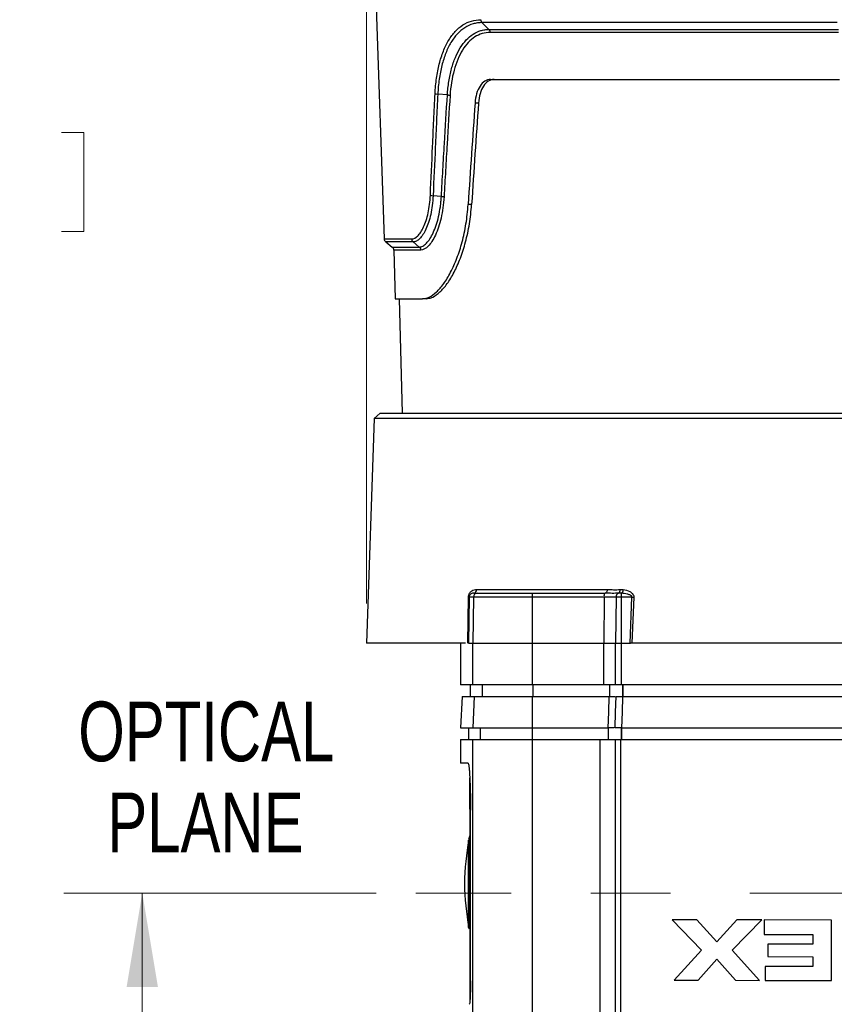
# Model space of a CAD drawing. Header units: millimetres. Extents: x 10 to 272, y 6 to 208.
# Tile 6 of 23: x 40 to 66, y 80 to 112. Entities that reach past the tile are written whole.
import ezdxf

# ---------------------------------------------------------------- set-up
doc = ezdxf.new("R2010")
doc.units = ezdxf.units.MM
doc.linetypes.add('CENTERX2', pattern=[20.32, 12.7, -2.54, 2.54, -2.54])
doc.styles.add('SLDTEXTSTYLE0', font='TXT', dxfattribs={"width": 0.605})
doc.styles.add('SLDTEXTSTYLE3', font='TXT', dxfattribs={"width": 0.75})
doc.dimstyles.new('SLDDIMSTYLE0', dxfattribs={"dimtxt": 2.054655, "dimasz": 3, "dimexe": 0, "dimexo": 0.0625, "dimgap": 0.513664, "dimtad": 0, "dimtih": 1, "dimtoh": 1, "dimdec": 1, "dimlfac": 2, "dimrnd": 1e-09, "dimzin": 12, "dimdsep": 46, "dimtxsty": 'SLDTEXTSTYLE0', "dimsah": 1, "dimcen": 0.09, "dimadec": 0, "dimazin": 3, "dimtfac": 1, "dimtdec": 1, "dimtofl": 0, "dimtmove": 0, "dimatfit": 3, "dimfxl": 1, "dimfrac": 2, "dimtolj": 1, "dimtzin": 12, "dimarcsym": 0})

# ---------------------------------------------------------------- blocks, each defined once
blk = doc.blocks.new('_D')
at = {"color": 7, "linetype": 'Continuous', "lineweight": 18}
for p, q in [((51.066, 83.813), (41.1, 83.813)), ((43.6, 83.813), (43.6, 78.067)), ((43.6, 77.596), (42.894, 77.596)), ((42.894, 77.596), (42.894, 74.441)), ((49.087, 77.596), (49.793, 77.596)), ((49.793, 77.596), (49.793, 74.441)), ((42.894, 74.441), (43.6, 74.441)), ((49.793, 74.441), (49.087, 74.441)), ((43.6, 66.863), (43.6, 73.971)), ((52.164, 66.863), (41.1, 66.863))]:
    blk.add_line(p, q, dxfattribs=at)
for points in [[(43.6, 83.813), (43.1, 80.813), (44.1, 80.813)], [(43.6, 66.863), (44.1, 69.863), (43.1, 69.863)]]:
    blk.add_solid(points, dxfattribs=at)
at = {"color": 7, "linetype": 'Continuous', "lineweight": 18, "char_height": 2.1167, "attachment_point": 1, "style": 'SLDTEXTSTYLE0'}
for s, insert in [('33.9', (36.701, 77.17)), ('1.33', (43.6, 77.17))]:
    blk.add_mtext(s, dxfattribs=dict(at, insert=insert))
blk = doc.blocks.new('_D_4')
at = {"color": 7, "linetype": 'Continuous', "lineweight": 18}
for p, q in [((52.21, 149.713), (32.253, 149.713)), ((34.753, 149.713), (34.753, 108.563)), ((35.537, 108.093), (34.831, 108.093)), ((34.831, 108.093), (34.831, 104.937)), ((41.024, 108.093), (41.73, 108.093)), ((41.73, 108.093), (41.73, 104.937)), ((34.831, 104.937), (35.537, 104.937)), ((41.73, 104.937), (41.024, 104.937)), ((34.753, 66.863), (34.753, 104.467)), ((52.164, 66.863), (32.253, 66.863))]:
    blk.add_line(p, q, dxfattribs=at)
for points in [[(34.753, 149.713), (34.253, 146.713), (35.253, 146.713)], [(34.753, 66.863), (35.253, 69.863), (34.253, 69.863)]]:
    blk.add_solid(points, dxfattribs=at)
at = {"color": 7, "linetype": 'Continuous', "lineweight": 18, "char_height": 2.1167, "attachment_point": 1, "style": 'SLDTEXTSTYLE0'}
for s, insert in [('165.7', (27.07, 107.666)), ('6.52', (35.537, 107.666))]:
    blk.add_mtext(s, dxfattribs=dict(at, insert=insert))
blk = doc.blocks.new('_D_7')
at = {"color": 7, "linetype": 'Continuous', "lineweight": 18}
for p, q in [((50.753, 93.058), (50.753, 155.791)), ((113.172, 84.555), (113.172, 155.791)), ((82.485, 154.869), (81.779, 154.869)), ((81.779, 154.869), (81.779, 151.714)), ((87.972, 154.869), (88.678, 154.869)), ((88.678, 154.869), (88.678, 151.714)), ((50.753, 153.291), (73.548, 153.291)), ((113.172, 153.291), (89.854, 153.291)), ((81.779, 151.714), (82.485, 151.714)), ((88.678, 151.714), (87.972, 151.714))]:
    blk.add_line(p, q, dxfattribs=at)
for points in [[(50.753, 153.291), (53.753, 152.791), (53.753, 153.791)], [(113.172, 153.291), (110.172, 153.791), (110.172, 152.791)]]:
    blk.add_solid(points, dxfattribs=at)
at = {"color": 7, "linetype": 'Continuous', "lineweight": 18, "char_height": 2.1167, "attachment_point": 1, "style": 'SLDTEXTSTYLE0'}
for s, insert in [('124.8', (74.018, 154.442)), ('4.91', (82.485, 154.442))]:
    blk.add_mtext(s, dxfattribs=dict(at, insert=insert))
blk = doc.blocks.new('SW_NOTE_6')
at = {"color": 0, "linetype": 'Continuous', "lineweight": 0, "char_height": 1.905, "attachment_point": 2, "style": 'SLDTEXTSTYLE3'}
for s, insert in [('OPTICAL', (5.149, 2.456)), ('PLANE', (5.123, -0.449))]:
    blk.add_mtext(s, dxfattribs=dict(at, insert=insert))

msp = doc.modelspace()

# ---------------------------------------------------------------- linework, layer by layer
at = {"color": 7, "linetype": 'Continuous', "lineweight": 25}
for p, q in [((50.992, 114.138), (51.322, 104.696)), ((65.784, 111.602), (54.443, 111.602)), ((54.663, 111.387), (54.443, 111.602)), ((54.663, 111.387), (65.817, 111.387)), ((65.822, 111.292), (54.702, 111.292)), ((54.716, 109.788), (65.854, 109.788)), ((53.338, 109.295), (53.032, 109.318)), ((54.33, 109.036), (54.22, 109.036)), ((54.111, 105.794), (54.001, 105.794)), ((51.369, 104.602), (51.581, 104.436)), ((52.442, 104.436), (52.241, 104.602)), ((51.629, 104.341), (51.67, 102.788)), ((51.67, 102.788), (52.545, 102.788)), ((51.797, 102.788), (51.893, 99.138)), ((52.657, 102.788), (52.545, 102.788)), ((51.191, 99.138), (51.003, 98.963)), ((51.191, 99.138), (84.328, 99.138)), ((51.003, 98.963), (50.753, 91.788)), ((67.759, 98.963), (51.003, 98.963)), ((54.178, 93.388), (54.296, 93.388)), ((54.277, 93.508), (58.441, 93.508)), ((54.296, 93.388), (56.053, 93.388)), ((56.053, 93.388), (58.344, 93.388)), ((58.344, 93.388), (58.372, 93.388)), ((53.988, 91.788), (54.011, 93.263)), ((54.035, 93.265), (54.012, 91.788)), ((54.172, 93.265), (54.035, 93.265)), ((54.172, 93.265), (54.146, 91.788)), ((56.047, 93.265), (54.172, 93.265)), ((56.047, 93.265), (56.046, 91.788)), ((58.338, 93.265), (56.047, 93.265)), ((58.338, 93.265), (58.337, 91.788)), ((58.722, 93.265), (58.338, 93.265)), ((58.722, 93.265), (58.702, 91.788)), ((58.886, 93.265), (58.722, 93.265)), ((58.886, 93.265), (58.885, 91.788)), ((59.23, 93.265), (58.886, 93.265)), ((59.167, 91.788), (59.23, 93.265)), ((59.288, 93.263), (59.225, 91.788)), ((53.921, 91.788), (50.753, 91.788)), ((53.759, 91.788), (53.759, 90.463)), ((54.012, 91.788), (54.146, 91.788)), ((54.053, 91.788), (54.146, 91.788)), ((54.146, 90.463), (54.146, 91.788)), ((54.146, 91.788), (56.046, 91.788)), ((56.046, 91.788), (56.046, 90.463)), ((56.046, 91.788), (58.337, 91.788)), ((58.337, 90.463), (58.337, 91.788)), ((58.337, 91.788), (58.702, 91.788)), ((58.702, 90.463), (58.702, 91.788)), ((58.702, 91.788), (58.885, 91.788)), ((58.885, 91.788), (58.885, 90.463)), ((58.885, 91.788), (59.186, 91.788)), ((58.885, 91.788), (59.167, 91.788)), ((75.54, 91.788), (59.225, 91.788)), ((54.146, 90.463), (53.759, 90.463)), ((54.062, 90.463), (54.062, 90.088)), ((56.046, 90.463), (54.146, 90.463)), ((54.448, 90.463), (54.448, 90.088)), ((58.337, 90.463), (56.046, 90.463)), ((56.061, 90.463), (56.061, 90.088)), ((58.702, 90.463), (58.337, 90.463)), ((58.516, 90.463), (58.516, 90.088)), ((58.885, 90.463), (58.702, 90.463)), ((78.133, 90.463), (58.885, 90.463)), ((58.927, 90.463), (58.927, 90.088)), ((58.938, 90.463), (58.938, 90.088)), ((53.812, 90.088), (53.759, 89.088)), ((53.812, 90.088), (54.198, 90.088)), ((54.198, 90.088), (54.146, 89.088)), ((54.198, 90.088), (56.049, 90.088)), ((56.049, 90.088), (56.046, 89.088)), ((56.049, 90.088), (58.505, 90.088)), ((58.927, 90.088), (78.084, 90.088)), ((53.759, 89.088), (54.146, 89.088)), ((54.009, 89.088), (54.009, 88.713)), ((54.146, 89.088), (56.046, 89.088)), ((54.395, 88.713), (54.395, 89.088)), ((56.046, 89.088), (58.474, 89.088)), ((56.058, 88.713), (56.058, 89.088)), ((58.485, 88.713), (58.485, 89.088)), ((58.896, 89.088), (78.114, 89.088)), ((58.896, 88.713), (58.896, 89.088)), ((58.907, 88.713), (58.907, 89.088)), ((53.759, 88.713), (53.759, 87.963)), ((53.759, 88.713), (54.146, 88.713)), ((54.146, 75.258), (54.146, 88.713)), ((54.146, 88.713), (56.046, 88.713)), ((56.046, 88.713), (56.046, 75.258)), ((56.046, 88.713), (58.212, 88.713)), ((58.212, 75.258), (58.212, 88.713)), ((58.212, 88.713), (58.699, 88.713)), ((58.699, 75.258), (58.699, 88.713)), ((58.699, 88.713), (58.862, 88.713)), ((58.862, 88.713), (58.862, 75.258)), ((58.862, 88.713), (78.157, 88.713)), ((53.997, 87.963), (53.759, 87.963)), ((54.053, 86.488), (54.053, 87.488)), ((54.053, 86.488), (54.053, 80.988)), ((54.076, 81.013), (54.076, 86.463)), ((54.015, 85.503), (54.015, 85.493)), ((61.303, 82.959), (60.509, 82.961)), ((60.509, 82.961), (61.454, 81.992)), ((61.939, 82.258), (61.303, 82.959)), ((62.577, 82.958), (61.939, 82.258)), ((62.424, 81.991), (63.371, 82.957)), ((63.371, 82.957), (62.577, 82.958)), ((63.453, 82.957), (63.452, 82.493)), ((65.598, 82.954), (63.453, 82.957)), ((65.595, 81.025), (65.598, 82.954)), ((63.452, 82.493), (65.005, 82.491)), ((65.005, 82.491), (65.005, 82.182)), ((65.005, 82.182), (63.566, 82.184)), ((63.566, 82.184), (63.566, 81.784)), ((61.454, 81.992), (60.573, 81.031)), ((63.302, 81.028), (62.424, 81.991)), ((63.566, 81.784), (65.004, 81.782)), ((65.004, 81.782), (65.004, 81.473)), ((61.338, 81.03), (61.938, 81.704)), ((61.938, 81.704), (62.537, 81.029)), ((65.004, 81.473), (63.485, 81.475)), ((63.485, 81.475), (63.485, 81.027)), ((54.053, 80.988), (54.053, 80.363)), ((60.573, 81.031), (61.338, 81.03)), ((62.537, 81.029), (63.302, 81.028)), ((63.485, 81.027), (65.595, 81.025))]:
    msp.add_line(p, q, dxfattribs=at)
at = {"color": 8, "linetype": 'Continuous', "lineweight": 25}
for p, q in [((51.322, 104.696), (52.196, 104.696)), ((52.241, 104.602), (51.369, 104.602)), ((51.581, 104.436), (52.442, 104.436)), ((52.487, 104.341), (51.629, 104.341))]:
    msp.add_line(p, q, dxfattribs=at)
at = {"color": 7, "linetype": 'CENTERX2', "lineweight": 18}
msp.add_line((75.697, 83.813), (52.336, 83.813), dxfattribs=at)
at = {"color": 7, "linetype": 'Continuous', "lineweight": 25, "flags": 128}
for points in [[(53.146, 106.056), (53.013, 106.066), (52.882, 106.076)], [(58.441, 93.508), (58.439, 93.485), (58.435, 93.462), (58.429, 93.441), (58.42, 93.423), (58.41, 93.408), (58.398, 93.397), (58.386, 93.39), (58.372, 93.388)], [(58.474, 89.088), (58.49, 89.587), (58.49, 89.592), (58.505, 90.088)], [(58.711, 90.088), (58.695, 89.592), (58.68, 89.088)], [(58.691, 89.088), (58.706, 89.584), (58.722, 90.088)], [(58.927, 90.088), (58.912, 89.589), (58.912, 89.584), (58.896, 89.088)]]:
    msp.add_lwpolyline(points, dxfattribs=at)
at = {"color": 7, "linetype": 'Continuous', "lineweight": 25}
for centre, radius, start, end in [((51.446, 104.7), 0.125, 182, 232), ((51.504, 104.338), 0.125, 1.5, 52), ((54.296, 93.263), 0.125, 90.0577, 179.0551), ((54.164, 93.5), 0.113, 276.9561, 4.0764), ((56.688, 93.295), 0.642, 171.7097, 182.7034), ((59.046, 93.295), 0.709, 172.4965, 182.4498), ((58.841, 93.273), 0.12, 109.3537, 183.8083), ((58.734, 93.483), 0.119, 304.8644, 10.431), ((60.018, 93.286), 1.132, 174.9995, 181.0656), ((58.813, 93.503), 0.141, 303.2052, 359.8556), ((54.014, 93.365), 0.103, 268.6743, 281.8908), ((59.518, 100.07), 6.811, 267.5819, 268.0636), ((53.805, 85.675), 0.25, 332.4434, 351.8899)]:
    msp.add_arc(centre, radius, start, end, dxfattribs=at)
for centre, major_axis, start_param, end_param in [((69.05, 118.385), (8.42, 98.579), 1.677906, 1.711005), ((69.04, 118.263), (8.353, 97.801), 1.677414, 1.710775)]:
    msp.add_ellipse(centre, major_axis=major_axis, ratio=0.142122, start_param=start_param, end_param=end_param, dxfattribs=at)
for points, knots in [([(52.944, 109.334), (52.953, 109.502), (52.968, 109.668), (53.013, 109.984), (53.042, 110.135), (53.116, 110.426), (53.16, 110.564), (53.261, 110.818), (53.317, 110.934), (53.445, 111.146), (53.516, 111.241), (53.667, 111.404), (53.748, 111.472), (53.921, 111.583), (54.013, 111.626), (54.204, 111.681), (54.302, 111.696), (54.405, 111.696)], [0, 0, 0, 0, 0.125, 0.125, 0.25, 0.25, 0.375, 0.375, 0.5, 0.5, 0.625, 0.625, 0.75, 0.75, 0.875, 0.875, 1, 1, 1, 1]), ([(54.443, 111.602), (54.394, 111.602), (54.345, 111.598), (54.249, 111.585), (54.203, 111.575), (54.065, 111.534), (53.975, 111.493), (53.807, 111.386), (53.729, 111.32), (53.583, 111.163), (53.515, 111.071), (53.391, 110.865), (53.337, 110.752), (53.239, 110.507), (53.197, 110.373), (53.126, 110.093), (53.098, 109.946), (53.065, 109.717), (53.056, 109.639), (53.041, 109.48), (53.036, 109.399), (53.032, 109.318)], [0, 0, 0, 0, 0.0625, 0.0625, 0.125, 0.125, 0.25, 0.25, 0.375, 0.375, 0.5, 0.5, 0.625, 0.625, 0.75, 0.75, 0.875, 0.875, 0.9375, 0.9375, 1, 1, 1, 1]), ([(53.338, 109.295), (53.343, 109.368), (53.349, 109.442), (53.365, 109.585), (53.375, 109.656), (53.408, 109.864), (53.436, 110), (53.506, 110.257), (53.547, 110.377), (53.64, 110.6), (53.693, 110.705), (53.809, 110.893), (53.872, 110.976), (54.008, 111.12), (54.082, 111.183), (54.236, 111.282), (54.316, 111.32), (54.443, 111.359), (54.485, 111.369), (54.573, 111.383), (54.618, 111.387), (54.663, 111.387)], [0, 0, 0, 0, 0.0625, 0.0625, 0.125, 0.125, 0.25, 0.25, 0.375, 0.375, 0.5, 0.5, 0.625, 0.625, 0.75, 0.75, 0.875, 0.875, 0.9375, 0.9375, 1, 1, 1, 1]), ([(54.702, 111.292), (54.615, 111.291), (54.53, 111.277), (54.368, 111.228), (54.29, 111.191), (54.141, 111.096), (54.07, 111.036), (53.939, 110.896), (53.878, 110.817), (53.766, 110.636), (53.715, 110.535), (53.625, 110.319), (53.586, 110.204), (53.519, 109.957), (53.491, 109.826), (53.449, 109.559), (53.433, 109.421), (53.424, 109.279)], [0, 0, 0, 0, 0.125, 0.125, 0.25, 0.25, 0.375, 0.375, 0.5, 0.5, 0.625, 0.625, 0.75, 0.75, 0.875, 0.875, 1, 1, 1, 1]), ([(54.663, 111.387), (54.667, 111.383), (54.676, 111.373), (54.689, 111.352), (54.699, 111.325), (54.701, 111.303), (54.702, 111.292)], [0, 0, 0, 0, 0.191384, 0.421893, 0.691459, 1, 1, 1, 1]), ([(54.716, 109.788), (54.685, 109.788), (54.654, 109.783), (54.593, 109.765), (54.563, 109.751), (54.477, 109.697), (54.425, 109.643), (54.336, 109.508), (54.299, 109.425), (54.245, 109.243), (54.227, 109.141), (54.22, 109.036)], [0, 0, 0, 0, 0.125, 0.125, 0.25, 0.25, 0.5, 0.5, 0.75, 0.75, 1, 1, 1, 1]), ([(54.827, 109.788), (54.763, 109.788), (54.702, 109.77), (54.587, 109.697), (54.535, 109.644), (54.402, 109.439), (54.345, 109.247), (54.33, 109.036)], [0, 0, 0, 0, 0.25, 0.25, 0.5, 0.5, 1, 1, 1, 1]), ([(52.796, 106.091), (52.818, 106.609), (52.841, 107.127), (52.865, 107.644), (52.878, 107.926), (52.891, 108.207), (52.904, 108.489), (52.917, 108.771), (52.931, 109.052), (52.944, 109.334)], [0, 0, 0, 0, 0.003156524, 0.003156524, 0.003156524, 0.004873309, 0.004873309, 0.004873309, 0.006590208, 0.006590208, 0.006590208, 0.006590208]), ([(53.032, 109.318), (53.018, 109.037), (53.004, 108.755), (52.991, 108.474), (52.978, 108.192), (52.965, 107.91), (52.952, 107.629), (52.928, 107.111), (52.905, 106.593), (52.882, 106.076)], [0, 0, 0, 0, 0.001716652, 0.001716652, 0.001716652, 0.003433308, 0.003433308, 0.003433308, 0.006589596, 0.006589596, 0.006589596, 0.006589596]), ([(53.146, 106.056), (53.146, 106.056), (53.146, 106.056), (53.146, 106.056), (53.162, 106.337), (53.178, 106.618), (53.194, 106.899), (53.21, 107.181), (53.227, 107.462), (53.244, 107.743), (53.274, 108.26), (53.306, 108.777), (53.338, 109.295), (53.338, 109.295), (53.338, 109.295), (53.338, 109.295)], [-0.00000006, -0.00000006, -0.00000006, -0.00000006, 0, 0, 0, 0.001716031, 0.001716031, 0.001716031, 0.003432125, 0.003432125, 0.003432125, 0.006587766, 0.006587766, 0.006587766, 0.006587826, 0.006587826, 0.006587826, 0.006587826]), ([(53.424, 109.279), (53.392, 108.761), (53.36, 108.244), (53.329, 107.727), (53.313, 107.445), (53.296, 107.164), (53.28, 106.883), (53.263, 106.602), (53.247, 106.321), (53.231, 106.04)], [0, 0, 0, 0, 0.003155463, 0.003155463, 0.003155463, 0.00487143, 0.00487143, 0.00487143, 0.00658646, 0.00658646, 0.00658646, 0.00658646]), ([(53.338, 109.295), (53.346, 109.294), (53.361, 109.292), (53.385, 109.289), (53.407, 109.284), (53.418, 109.281), (53.424, 109.279)], [0, 0, 0, 0, 0.207009, 0.442705, 0.70705, 1, 1, 1, 1]), ([(52.196, 104.696), (52.261, 104.696), (52.328, 104.73), (52.427, 104.827), (52.459, 104.867), (52.522, 104.963), (52.552, 105.018), (52.609, 105.142), (52.636, 105.212), (52.685, 105.362), (52.706, 105.443), (52.744, 105.614), (52.759, 105.706), (52.783, 105.894), (52.791, 105.991), (52.796, 106.091)], [0, 0, 0, 0, 0.25, 0.25, 0.375, 0.375, 0.5, 0.5, 0.625, 0.625, 0.75, 0.75, 0.875, 0.875, 1, 1, 1, 1]), ([(52.882, 106.076), (52.878, 105.971), (52.869, 105.868), (52.843, 105.669), (52.827, 105.572), (52.787, 105.391), (52.764, 105.306), (52.712, 105.147), (52.683, 105.073), (52.622, 104.942), (52.59, 104.884), (52.523, 104.782), (52.488, 104.739), (52.418, 104.671), (52.383, 104.645), (52.312, 104.61), (52.276, 104.602), (52.241, 104.602)], [0, 0, 0, 0, 0.125, 0.125, 0.25, 0.25, 0.375, 0.375, 0.5, 0.5, 0.625, 0.625, 0.75, 0.75, 0.875, 0.875, 1, 1, 1, 1]), ([(52.442, 104.436), (52.46, 104.437), (52.479, 104.441), (52.516, 104.452), (52.535, 104.46), (52.591, 104.491), (52.629, 104.52), (52.744, 104.637), (52.818, 104.749), (52.919, 104.967), (52.951, 105.048), (53.009, 105.22), (53.035, 105.313), (53.08, 105.511), (53.099, 105.616), (53.121, 105.777), (53.128, 105.831), (53.138, 105.942), (53.143, 105.999), (53.146, 106.056)], [0, 0, 0, 0, 0.0625, 0.0625, 0.125, 0.125, 0.25, 0.25, 0.5, 0.5, 0.625, 0.625, 0.75, 0.75, 0.875, 0.875, 0.9375, 0.9375, 1, 1, 1, 1]), ([(53.231, 106.04), (53.225, 105.92), (53.213, 105.804), (53.182, 105.579), (53.162, 105.469), (53.114, 105.261), (53.087, 105.163), (53.026, 104.982), (52.993, 104.898), (52.886, 104.668), (52.808, 104.551), (52.646, 104.387), (52.565, 104.345), (52.487, 104.341)], [0, 0, 0, 0, 0.125, 0.125, 0.25, 0.25, 0.375, 0.375, 0.5, 0.5, 0.75, 0.75, 1, 1, 1, 1]), ([(53.146, 106.056), (53.153, 106.055), (53.168, 106.053), (53.191, 106.05), (53.214, 106.045), (53.225, 106.042), (53.231, 106.04)], [0, 0, 0, 0, 0.191196, 0.421645, 0.691275, 1, 1, 1, 1]), ([(52.545, 102.788), (52.613, 102.788), (52.685, 102.806), (52.835, 102.878), (52.912, 102.932), (53.066, 103.075), (53.143, 103.163), (53.297, 103.376), (53.371, 103.497), (53.513, 103.768), (53.58, 103.917), (53.705, 104.245), (53.761, 104.418), (53.857, 104.783), (53.899, 104.977), (53.964, 105.378), (53.987, 105.583), (54.001, 105.794)], [0, 0, 0, 0, 0.125, 0.125, 0.25, 0.25, 0.375, 0.375, 0.5, 0.5, 0.625, 0.625, 0.75, 0.75, 0.875, 0.875, 1, 1, 1, 1]), ([(52.657, 102.788), (52.691, 102.788), (52.726, 102.792), (52.797, 102.81), (52.834, 102.824), (52.947, 102.878), (53.023, 102.932), (53.138, 103.039), (53.176, 103.079), (53.254, 103.168), (53.293, 103.217), (53.407, 103.376), (53.481, 103.497), (53.588, 103.7), (53.622, 103.771), (53.689, 103.922), (53.722, 104.001), (53.815, 104.245), (53.87, 104.417), (53.967, 104.784), (54.009, 104.979), (54.074, 105.378), (54.097, 105.583), (54.111, 105.794)], [0, 0, 0, 0, 0.0625, 0.0625, 0.125, 0.125, 0.25, 0.25, 0.3125, 0.3125, 0.375, 0.375, 0.5, 0.5, 0.5625, 0.5625, 0.625, 0.625, 0.75, 0.75, 0.875, 0.875, 1, 1, 1, 1]), ([(52.442, 104.436), (52.447, 104.431), (52.459, 104.421), (52.473, 104.399), (52.484, 104.372), (52.486, 104.352), (52.487, 104.341)], [0, 0, 0, 0, 0.2052501, 0.4403637, 0.705297, 1, 1, 1, 1]), ([(54.011, 93.263), (54.012, 93.309), (54.027, 93.352), (54.067, 93.417), (54.091, 93.44), (54.142, 93.476), (54.169, 93.488), (54.222, 93.505), (54.25, 93.508), (54.277, 93.508)], [0, 0, 0, 0, 0.25, 0.25, 0.5, 0.5, 0.75, 0.75, 1, 1, 1, 1]), ([(54.178, 93.388), (54.152, 93.388), (54.126, 93.382), (54.087, 93.361), (54.075, 93.351), (54.056, 93.33), (54.05, 93.322), (54.04, 93.299), (54.035, 93.283), (54.035, 93.265)], [0, 0, 0, 0, 0.5, 0.5, 0.75, 0.75, 0.875, 0.875, 1, 1, 1, 1]), ([(58.802, 93.386), (58.739, 93.384), (58.672, 93.381), (58.527, 93.383), (58.451, 93.388), (58.372, 93.388)], [0, 0, 0, 0, 0.5, 0.5, 1, 1, 1, 1]), ([(58.441, 93.508), (58.509, 93.508), (58.576, 93.5), (58.713, 93.495), (58.782, 93.5), (58.851, 93.505)], [0, 0, 0, 0, 0.5, 0.5, 1, 1, 1, 1]), ([(59.23, 93.265), (59.231, 93.273), (59.228, 93.282), (59.219, 93.295), (59.214, 93.301), (59.195, 93.316), (59.181, 93.324), (59.137, 93.343), (59.107, 93.352), (59.015, 93.373), (58.953, 93.381), (58.89, 93.385)], [0, 0, 0, 0, 0.0625, 0.0625, 0.125, 0.125, 0.25, 0.25, 0.5, 0.5, 1, 1, 1, 1]), ([(58.954, 93.502), (59.024, 93.493), (59.093, 93.475), (59.189, 93.423), (59.22, 93.401), (59.27, 93.344), (59.289, 93.305), (59.288, 93.263)], [0, 0, 0, 0, 0.5, 0.5, 0.75, 0.75, 1, 1, 1, 1]), ([(58.505, 90.088), (58.533, 90.088), (58.589, 90.088), (58.656, 90.088), (58.685, 90.088), (58.697, 90.088)], [0, 0, 0, 0, 0.368717, 0.737442, 1, 1, 1, 1]), ([(58.666, 89.088), (58.653, 89.088), (58.624, 89.088), (58.556, 89.088), (58.501, 89.088), (58.474, 89.088)], [0, 0, 0, 0, 0.271537, 0.640108, 1, 1, 1, 1]), ([(53.997, 87.963), (54.002, 87.963), (54.007, 87.953), (54.016, 87.915), (54.021, 87.886), (54.031, 87.811), (54.035, 87.765), (54.044, 87.657), (54.048, 87.593), (54.055, 87.455), (54.059, 87.38), (54.065, 87.216), (54.067, 87.129), (54.074, 86.858), (54.076, 86.661), (54.076, 86.463)], [0, 0, 0, 0, 0.125, 0.125, 0.25, 0.25, 0.375, 0.375, 0.5, 0.5, 0.625, 0.625, 0.75, 0.75, 1, 1, 1, 1]), ([(54.019, 85.534), (53.95, 85.061), (53.811, 84.116), (53.949, 83.171), (54.018, 82.699)], [0, 0, 0, 0, 0.500016, 1, 1, 1, 1]), ([(54.015, 82.72), (54.017, 82.71), (54.019, 82.691), (54.026, 82.674), (54.03, 82.667)], [0, 0, 0, 0, 0.538212, 1, 1, 1, 1]), ([(54.076, 81.013), (54.076, 80.963), (54.076, 80.915), (54.075, 80.819), (54.074, 80.771), (54.072, 80.68), (54.07, 80.637), (54.067, 80.556), (54.066, 80.517), (54.06, 80.413), (54.055, 80.358), (54.046, 80.283), (54.04, 80.263), (54.035, 80.263)], [0, 0, 0, 0, 0.125, 0.125, 0.25, 0.25, 0.375, 0.375, 0.5, 0.5, 0.75, 0.75, 1, 1, 1, 1])]:
    msp.add_open_spline(points, degree=3, knots=knots, dxfattribs=at)
for points in [[(54.405, 111.696), (54.406, 111.659), (54.42, 111.624), (54.443, 111.602)], [(52.944, 109.334), (52.961, 109.327), (52.995, 109.321), (53.032, 109.318)], [(52.796, 106.091), (52.812, 106.085), (52.845, 106.079), (52.882, 106.076)], [(52.196, 104.696), (52.197, 104.659), (52.214, 104.624), (52.241, 104.602)], [(58.89, 93.385), (58.858, 93.387), (58.828, 93.387), (58.802, 93.386)], [(58.851, 93.505), (58.885, 93.507), (58.919, 93.507), (58.954, 93.502)], [(59.225, 91.788), (59.207, 91.788), (59.188, 91.788), (59.167, 91.788)], [(58.722, 90.088), (58.764, 90.088), (58.843, 90.088), (58.927, 90.088)], [(58.896, 89.088), (58.812, 89.088), (58.733, 89.088), (58.691, 89.088)]]:
    msp.add_open_spline(points, degree=3, dxfattribs=at)
at = {"color": 8, "linetype": 'Continuous', "lineweight": 25}
for points, knots in [([(54.015, 84.113), (54.015, 84.2), (54.015, 84.286), (54.015, 84.455), (54.015, 84.538), (54.015, 84.697), (54.015, 84.776), (54.015, 84.921), (54.015, 84.99), (54.015, 85.117), (54.015, 85.175), (54.015, 85.279), (54.015, 85.324), (54.015, 85.401), (54.015, 85.432), (54.015, 85.479), (54.015, 85.495), (54.015, 85.503)], [0, 0, 0, 0, 0.125, 0.125, 0.25, 0.25, 0.375, 0.375, 0.5, 0.5, 0.625, 0.625, 0.75, 0.75, 0.875, 0.875, 1, 1, 1, 1]), ([(54.034, 82.668), (54.034, 82.67), (54.034, 82.674), (54.034, 82.87), (54.034, 83.206), (54.034, 83.649), (54.034, 84.144), (54.034, 84.635), (54.034, 85.069), (54.034, 85.388), (54.034, 85.562), (54.034, 85.557), (54.034, 85.554)], [0, 0, 0, 0, 0.077081, 0.184599, 0.291888, 0.399174, 0.506442, 0.61392, 0.72138, 0.82865, 0.935933, 1, 1, 1, 1]), ([(54.015, 82.72), (54.015, 82.719), (54.015, 82.693), (54.015, 82.788), (54.015, 83.012), (54.015, 83.377), (54.015, 83.763), (54.015, 84.016), (54.015, 84.113)], [0, 0, 0, 0, 0.0073492, 0.2233591, 0.4389611, 0.6527747, 0.8669007, 1, 1, 1, 1])]:
    msp.add_open_spline(points, degree=3, knots=knots, dxfattribs=at)

# ---------------------------------------------------------------- block references
at = {"color": 7, "linetype": 'Continuous', "lineweight": 0}
msp.add_blockref('SW_NOTE_6', (40.494, 87.472), dxfattribs=at)

# ---------------------------------------------------------------- dimensions: what is measured, and where the dimension line sits
at = {"color": 7, "linetype": 'Continuous', "lineweight": 18}
dim = msp.add_linear_dim(base=(50.753, 153.291), p1=(113.172, 83.285), p2=(50.753, 91.788), dimstyle='SLDDIMSTYLE0', dxfattribs=at)
dim.commit()
dim.dimension.update_dxf_attribs({"geometry": '_D_7', "text_midpoint": (81.701, 153.291), "dimtype": 160})
for base, p2, picture, middle in [((34.753, 149.713), (53.48, 149.713), '_D_4', (34.753, 106.515)), ((43.6, 83.813), (52.336, 83.813), '_D', (43.6, 76.019))]:
    dim = msp.add_linear_dim(base=base, p1=(53.434, 66.863), p2=p2, angle=90, dimstyle='SLDDIMSTYLE0', dxfattribs=at)
    dim.commit()
    dim.dimension.update_dxf_attribs({"geometry": picture, "text_midpoint": middle, "dimtype": 160})

doc.saveas('drawing.dxf')
